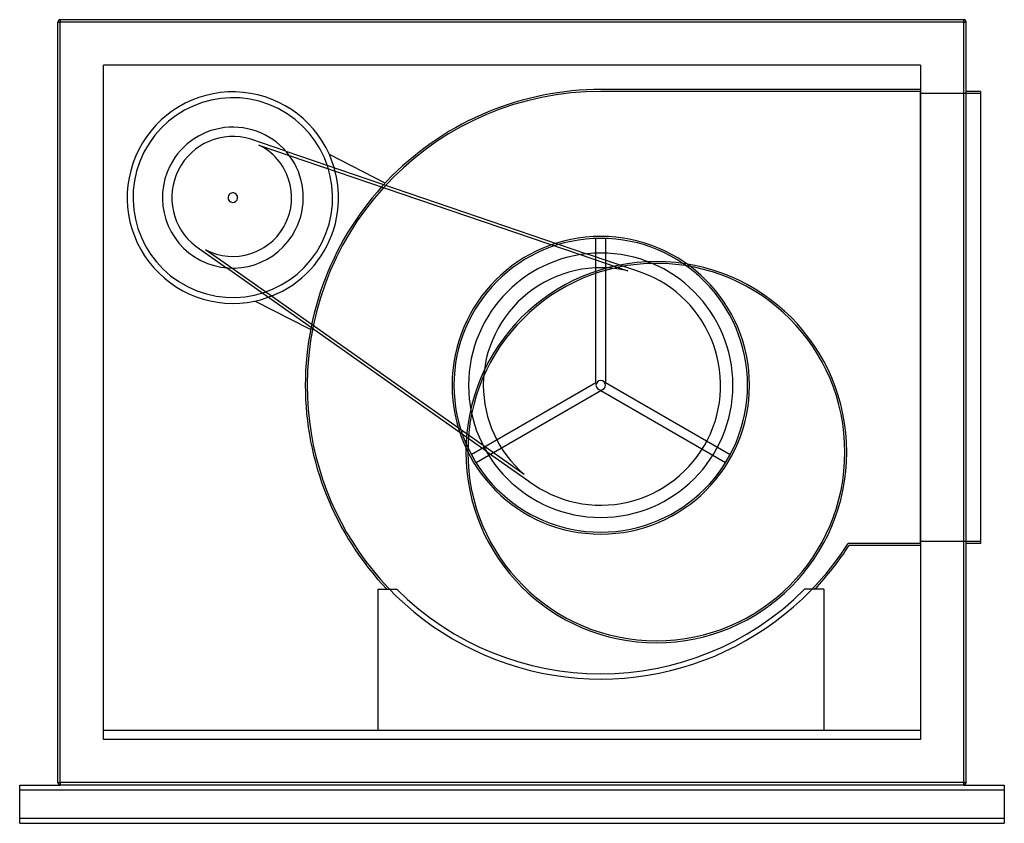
# Model space of a CAD drawing. Header units: millimetres. Extents: x -1030 to 1030, y -880 to 800.
import ezdxf

# ---------------------------------------------------------------- set-up
doc = ezdxf.new("R2010")
doc.units = ezdxf.units.MM
doc.layers.add('HIDDEN', color=7, linetype='Continuous')
doc.layers.add('THICK', color=7, linetype='Continuous')

msp = doc.modelspace()

# ---------------------------------------------------------------- linework, layer by layer
at = {"layer": 'HIDDEN'}
for p, q in [((-950, 795), (-950, 795)), ((-950, 795), (-945, 795)), ((-945, 795), (-945, 800)), ((-945, 800), (-945, 800)), ((945, 795), (-945, 795)), ((-945, -795), (-945, 795)), ((945, 795), (945, 800)), ((945, 800), (945, 800)), ((945, 795), (950, 795)), ((945, -795), (945, 795)), ((950, 795), (950, 795)), ((-855, 705), (-855, 705)), ((-855, -705), (-855, 705)), ((855, 705), (-855, 705)), ((855, 705), (855, -705)), ((855, 705), (855, 705)), ((855, 650), (185.7, 650)), ((185.7, 650), (185.7, 650)), ((855, 654), (186.8, 654)), ((186.8, 654), (186.8, 654)), ((186.8, 654), (186.8, 654)), ((855, 654), (855, 654)), ((855, -295), (855, 650)), ((855, 650), (855, 650)), ((980, 646), (855, 646)), ((855, 646), (855, 646)), ((950, 650), (950, 650)), ((980, 650), (980, 650)), ((980, 646), (980, 646)), ((-546.7, 550.2), (-546.7, 550.2)), ((-473.2, 525.2), (-546.7, 550.2)), ((-529.5, 538), (-466.1, 516.4)), ((-529.5, 538), (-529.5, 538)), ((-473.2, 525.2), (156.2, 310.6)), ((-466.1, 516.4), (142.8, 308.8)), ((-265.3, 458.6), (-382.1, 518.1)), ((-382.1, 518.1), (-382.1, 518.1)), ((-265.3, 458.6), (-265.3, 458.6)), ((175.7, 41.5), (175.7, 342.7)), ((175.7, 342.7), (175.7, 342.7)), ((195.8, 342.7), (195.8, 342.7)), ((195.8, 342.7), (195.8, 41.5)), ((-661, 325.9), (-661, 325.9)), ((-661, 325.9), (-597.6, 281.2)), ((-641, 319.1), (-641, 319.1)), ((-586.3, 280.6), (-641, 319.1)), ((259, 275.5), (156.2, 310.6)), ((142.8, 308.8), (242.5, 274.8)), ((-54, -101.9), (-597.6, 281.2)), ((-60.4, -90), (-586.3, 280.6)), ((242.5, 274.8), (242.5, 274.8)), ((259, 275.5), (259, 275.5)), ((-538.3, 211.6), (-538.3, 211.6)), ((-421.5, 152.1), (-538.3, 211.6)), ((-421.5, 152.1), (-421.5, 152.1)), ((-85.1, -109.1), (175.7, 41.5)), ((175.7, 41.5), (175.7, 41.5)), ((195.8, 41.5), (195.8, 41.5)), ((195.8, 41.5), (456.6, -109.1)), ((185.7, 24.2), (-75.1, -126.4)), ((446.6, -126.4), (185.7, 24.2)), ((185.7, 24.2), (185.7, 24.2)), ((25.7, -150.6), (-60.4, -90)), ((-54, -101.9), (34.9, -164.5)), ((-85.1, -109.1), (-85.1, -109.1)), ((456.6, -109.1), (456.6, -109.1)), ((-75.1, -126.4), (-75.1, -126.4)), ((446.6, -126.4), (446.6, -126.4)), ((25.7, -150.6), (25.7, -150.6)), ((34.9, -164.5), (34.9, -164.5)), ((703.3, -295), (703.3, -295)), ((855, -295), (703.3, -295)), ((855, -299), (705.5, -299)), ((705.5, -299), (705.5, -299)), ((980, -291), (855, -291)), ((855, -291), (855, -291)), ((855, -295), (855, -295)), ((855, -299), (855, -299)), ((950, -295), (950, -295)), ((980, -291), (980, -291)), ((980, -295), (980, -295)), ((-280.8, -390.8), (-280.8, -390.8)), ((-280.8, -390.8), (-240.8, -390.8)), ((-280.8, -390.8), (-280.8, -686)), ((-261.8, -390.8), (-261.8, -390.8)), ((-240.8, -390.8), (-240.8, -390.8)), ((-240.8, -390.8), (-240.8, -390.8)), ((612.3, -390.8), (612.3, -390.8)), ((612.3, -390.8), (612.3, -390.8)), ((652.3, -390.8), (612.3, -390.8)), ((633.3, -390.8), (633.3, -390.8)), ((652.3, -390.8), (652.3, -390.8)), ((652.3, -390.8), (652.3, -686)), ((-280.8, -686), (-855, -686)), ((-855, -686), (-855, -686)), ((-855, -686), (-855, -686)), ((-280.8, -686), (-280.8, -686)), ((-280.8, -686), (-280.8, -686)), ((652.3, -686), (-280.8, -686)), ((-280.8, -686), (-280.8, -686)), ((-280.8, -686), (-280.8, -686)), ((-280.8, -686), (-280.8, -686)), ((652.3, -686), (652.3, -686)), ((652.3, -686), (652.3, -686)), ((652.3, -686), (652.3, -686)), ((652.3, -686), (652.3, -686)), ((652.3, -686), (652.3, -686)), ((855, -686), (652.3, -686)), ((855, -686), (855, -686)), ((855, -686), (855, -686)), ((-855, -705), (-855, -705)), ((855, -705), (-855, -705)), ((-855, -705), (-855, -705)), ((-855, -705), (-855, -705)), ((855, -705), (855, -705)), ((855, -705), (855, -705)), ((855, -705), (855, -705)), ((-1030, -800), (-1030, -800)), ((-1030, -800), (-1030, -800)), ((-950, -795), (-950, -795)), ((-950, -795), (-945, -795)), ((-945.1, -800), (-945.1, -800)), ((-945.1, -800), (-945.1, -800)), ((945, -795), (-945, -795)), ((-945, -800), (-945, -795)), ((-945, -800), (-945, -800)), ((-945, -800), (-945, -800)), ((-945, -800), (-945, -800)), ((945, -795), (950, -795)), ((945, -800), (945, -795)), ((945, -800), (945, -800)), ((945, -800), (945, -800)), ((945, -800), (945, -800)), ((945.1, -800), (945.1, -800)), ((945.1, -800), (945.1, -800)), ((950, -795), (950, -795)), ((1030, -800), (1030, -800)), ((1030, -800), (1030, -800)), ((-1030, -810), (-1030, -810)), ((-1030, -810), (-1030, -810)), ((1030, -810), (1030, -810)), ((1030, -810), (1030, -810)), ((-1030, -870), (-1030, -870)), ((-1030, -870), (-1030, -870)), ((-1030, -880), (-1030, -880)), ((-1030, -880), (-1030, -880)), ((1030, -870), (1030, -870)), ((1030, -870), (1030, -870)), ((1030, -880), (1030, -880)), ((1030, -880), (1030, -880))]:
    msp.add_line(p, q, dxfattribs=at)
for centre, radius, start, end in [((-584, 428), 221.1, 24.0576, 153), ((185.7, 35.8), 618.2, 89.9073, 180), ((185.7, 35.8), 614.2, 90, 180), ((-584, 428), 208.8, 63, 153), ((-584, 428), 208.8, 63, 153), ((-584, 428), 208.8, 333, 63), ((-584, 428), 208.8, 333, 63), ((-584, 428), 147.4, 333, 153), ((-584, 428), 127.8, 73, 153), ((-584, 428), 122.8, 333, 63.6312), ((-584, 428), 221.1, 153, 281.9425), ((-584, 428), 208.8, 153, 333), ((-584, 428), 208.8, 153, 333), ((-584, 428), 221.1, 333, 24.0576), ((-584, 428), 221.1, 333, 24.0576), ((-584, 428), 147.4, 153, 333), ((-584, 428), 127.8, 153, 233), ((-584, 428), 10, 333, 153), ((-584, 428), 10, 153, 333), ((-584, 428), 122.8, 242.3688, 333), ((185.7, 35.8), 311.1, 0, 180), ((185.7, 35.8), 307.1, 0, 180), ((-584, 428), 221.1, 281.9425, 333), ((-584, 428), 221.1, 281.9425, 333), ((185.7, 35.8), 276.4, 0, 180), ((185.7, 35.8), 245.7, 76.655, 180), ((185.7, 35.8), 250.7, 333, 73), ((185.7, 35.8), 10, 0, 180), ((185.7, 35.8), 618.2, 180, 223.6262), ((185.7, 35.8), 614.2, 180, 327.421), ((185.7, 35.8), 311.1, 180, 0), ((185.7, 35.8), 307.1, 180, 0), ((185.7, 35.8), 276.4, 180, 0), ((185.7, 35.8), 245.7, 180, 229.345), ((185.7, 35.8), 10, 180, 0), ((185.7, 35.8), 250.7, 233, 333), ((185.7, 35.8), 618.2, 316.3738, 327.2178), ((185.7, 35.8), 603.2, 225, 315)]:
    msp.add_arc(centre, radius, start, end, dxfattribs=at)
at = {"layer": 'THICK'}
for p, q in [((-950, -795), (-950, 795)), ((-950, 795), (-945, 795)), ((945, 800), (-945, 800)), ((-945, 800), (-945, 795)), ((945, 795), (-945, 795)), ((-945, -795), (-945, 795)), ((945, 800), (945, 795)), ((945, 795), (950, 795)), ((945, -795), (945, 795)), ((950, -795), (950, 795)), ((980, 650), (950, 650)), ((980, 650), (980, -295)), ((980, -295), (950, -295)), ((-1030, -800), (-945.1, -800)), ((-1030, -810), (-1030, -800)), ((-950, -795), (-945, -795)), ((-945, -795), (-945, -800)), ((945, -795), (-945, -795)), ((945, -800), (-945, -800)), ((945, -795), (945, -800)), ((950, -795), (945, -795)), ((945.1, -800), (1030, -800)), ((1030, -800), (1030, -810)), ((-1030, -810), (1030, -810)), ((-1030, -870), (-1030, -810)), ((1030, -810), (1030, -870)), ((1030, -870), (-1030, -870)), ((-1030, -880), (-1030, -870)), ((-1030, -880), (1030, -880)), ((1030, -870), (1030, -880))]:
    msp.add_line(p, q, dxfattribs=at)
for centre, radius, start, end in [((-945, 795), 5, 90, 180), ((945, 795), 5, 0, 90), ((302, -104), 398.5, 0, 180), ((302, -104), 394.5, 0, 180), ((302, -104), 398.5, 180, 0), ((302, -104), 394.5, 180, 0), ((-945, -795), 5, 180, 270), ((945, -795), 5, 270, 0)]:
    msp.add_arc(centre, radius, start, end, dxfattribs=at)

doc.saveas('drawing.dxf')
